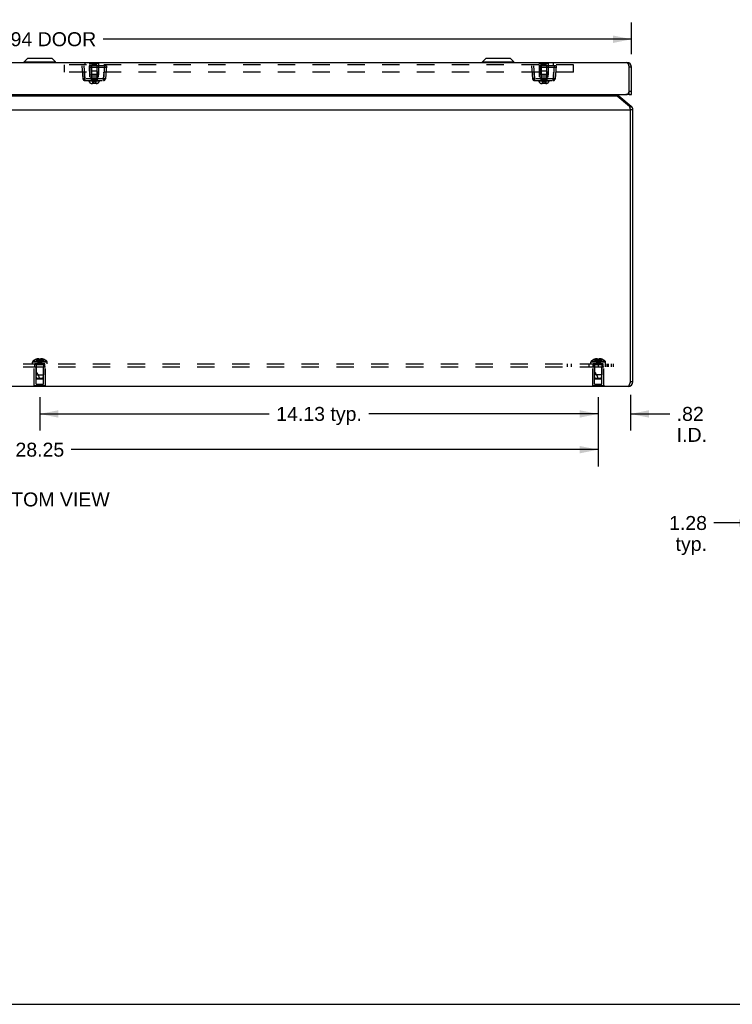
# Model space of a CAD drawing. Header units: inches. Extents: x 0 to 80, y 0 to 51.8.
# Tile 2 of 10: x 28.3 to 46.3, y 0 to 24.9. Entities that reach past the tile are written whole.
import ezdxf

# ---------------------------------------------------------------- set-up
doc = ezdxf.new("R2010")
doc.units = ezdxf.units.IN
doc.header["$LTSCALE"] = 4.400265
doc.header["$MEASUREMENT"] = 0
doc.linetypes.add('HIDDEN', pattern=[0.2, 0.1, -0.1])
doc.layers.get('0').update_dxf_attribs({"linetype": 'CONTINUOUS'})
for name, color, linetype in [('02___PRT_ALL_AXES', 7, 'CONTINUOUS'), ('06___PRT_ALL_SURFS', 7, 'CONTINUOUS'), ('DEFAULT_2', 8, 'HIDDEN'), ('DIMENSIONS', 7, 'CONTINUOUS')]:
    doc.layers.add(name, color=color, linetype=linetype)
doc.styles.get("Standard").update_dxf_attribs({"font": 'arial.ttf'})
doc.dimstyles.new('DIMSTYLE_1', dxfattribs={"dimtxt": 0.352962, "dimasz": 0.470617, "dimexe": 0.09, "dimexo": 0.07, "dimgap": 0.0375, "dimtad": 0, "dimtih": 1, "dimtoh": 1, "dimzin": 4, "dimdsep": 46, "dimtxsty": 'Standard', "dimblk": '_FILLED', "dimblk1": '_FILLED', "dimblk2": '_FILLED', "dimcen": 0.09, "dimazin": 1, "dimtfac": 1, "dimtofl": 0, "dimtmove": 0, "dimatfit": 3, "dimldrblk": '_FILLED', "dimfxl": 0, "dimtolj": 1, "dimtzin": 4, "dimarcsym": 0})

# ---------------------------------------------------------------- blocks, each defined once
blk = doc.blocks.new('_FILLED')
at = {"color": 0, "linetype": 'ByBlock'}
blk.add_solid([(0, 0), (-1, 0.2), (-1, -0.2)], dxfattribs=at)
blk = doc.blocks.new('*D7')
at = {"layer": 'DIMENSIONS', "color": 2, "linetype": 'Continuous'}
for p, q in [((42.935, 15.286), (42.935, 14.498)), ((43.75, 15.406), (43.75, 14.498)), ((42.935, 14.921), (41.993, 14.921)), ((43.75, 14.921), (44.743, 14.921))]:
    blk.add_line(p, q, dxfattribs=at)
at = {"layer": 'DIMENSIONS', "color": 2, "linetype": 'Continuous', "xscale": 0.4706166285, "yscale": 0.4706166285, "zscale": 0.4706166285}
blk.add_blockref('_FILLED', (42.935, 14.921), dxfattribs=at)
at = {"layer": 'DIMENSIONS', "color": 2, "linetype": 'Continuous', "xscale": 0.4706166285, "yscale": 0.4706166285, "zscale": 0.4706166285, "rotation": 180}
blk.add_blockref('_FILLED', (43.75, 14.921), dxfattribs=at)
at = {"layer": 'DIMENSIONS', "color": 2, "linetype": 'Continuous', "insert": (44.919, 15.098), "char_height": 0.353, "width": 0.76497, "attachment_point": 1, "line_spacing_factor": 0.9}
blk.add_mtext('.82\\PI.D.', dxfattribs=at)
blk = doc.blocks.new('*D8')
at = {"layer": 'DIMENSIONS', "color": 2, "linetype": 'Continuous'}
for p, q in [((28.81, 15.346), (28.81, 14.498)), ((42.935, 15.346), (42.935, 14.498)), ((28.81, 14.921), (34.614, 14.921)), ((42.935, 14.921), (37.13, 14.921))]:
    blk.add_line(p, q, dxfattribs=at)
at = {"layer": 'DIMENSIONS', "color": 2, "linetype": 'Continuous', "xscale": 0.4706166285, "yscale": 0.4706166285, "zscale": 0.4706166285, "rotation": 180}
blk.add_blockref('_FILLED', (28.81, 14.921), dxfattribs=at)
at = {"layer": 'DIMENSIONS', "color": 2, "linetype": 'Continuous', "xscale": 0.4706166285, "yscale": 0.4706166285, "zscale": 0.4706166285}
blk.add_blockref('_FILLED', (42.935, 14.921), dxfattribs=at)
at = {"layer": 'DIMENSIONS', "color": 2, "linetype": 'Continuous', "insert": (35.872, 15.098), "char_height": 0.353, "width": 2.1637, "attachment_point": 2, "line_spacing_factor": 0.9}
blk.add_mtext('14.13 typ.', dxfattribs=at)
blk = doc.blocks.new('*D9')
at = {"layer": 'DIMENSIONS', "color": 2, "linetype": 'Continuous'}
for p, q in [((14.685, 15.286), (14.685, 13.594)), ((42.935, 15.286), (42.935, 13.594)), ((14.685, 14.018), (28.016, 14.018)), ((42.935, 14.018), (29.603, 14.018))]:
    blk.add_line(p, q, dxfattribs=at)
at = {"layer": 'DIMENSIONS', "color": 2, "linetype": 'Continuous', "xscale": 0.4706166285, "yscale": 0.4706166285, "zscale": 0.4706166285, "rotation": 180}
blk.add_blockref('_FILLED', (14.685, 14.018), dxfattribs=at)
at = {"layer": 'DIMENSIONS', "color": 2, "linetype": 'Continuous', "xscale": 0.4706166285, "yscale": 0.4706166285, "zscale": 0.4706166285}
blk.add_blockref('_FILLED', (42.935, 14.018), dxfattribs=at)
at = {"layer": 'DIMENSIONS', "color": 2, "linetype": 'Continuous', "insert": (28.81, 14.194), "char_height": 0.353, "width": 1.2334, "attachment_point": 2, "line_spacing_factor": 0.9}
blk.add_mtext('28.25', dxfattribs=at)
blk = doc.blocks.new('*D10')
at = {"layer": 'DIMENSIONS', "color": 2, "linetype": 'Continuous'}
for p, q in [((46.968, 11.702), (46.968, 12.588)), ((48.249, 11.412), (48.249, 12.588)), ((46.968, 12.165), (45.862, 12.165)), ((48.249, 12.165), (49.19, 12.165))]:
    blk.add_line(p, q, dxfattribs=at)
at = {"layer": 'DIMENSIONS', "color": 2, "linetype": 'Continuous', "xscale": 0.4706166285, "yscale": 0.4706166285, "zscale": 0.4706166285}
blk.add_blockref('_FILLED', (46.968, 12.165), dxfattribs=at)
at = {"layer": 'DIMENSIONS', "color": 2, "linetype": 'Continuous', "xscale": 0.4706166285, "yscale": 0.4706166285, "zscale": 0.4706166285, "rotation": 180}
blk.add_blockref('_FILLED', (48.249, 12.165), dxfattribs=at)
at = {"layer": 'DIMENSIONS', "color": 2, "linetype": 'Continuous', "insert": (45.685, 12.341), "char_height": 0.353, "width": 0.95917, "attachment_point": 3, "line_spacing_factor": 0.9}
blk.add_mtext('1.28\\Ptyp.', dxfattribs=at)
blk = doc.blocks.new('*D18')
at = {"layer": 'DIMENSIONS', "color": 2, "linetype": 'Continuous'}
for p, q in [((13.84, 24.01), (13.84, 24.815)), ((43.78, 24.01), (43.78, 24.815)), ((13.84, 24.391), (27.209, 24.391)), ((43.78, 24.391), (30.41, 24.391))]:
    blk.add_line(p, q, dxfattribs=at)
at = {"layer": 'DIMENSIONS', "color": 2, "linetype": 'Continuous', "xscale": 0.4706166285, "yscale": 0.4706166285, "zscale": 0.4706166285, "rotation": 180}
blk.add_blockref('_FILLED', (13.84, 24.391), dxfattribs=at)
at = {"layer": 'DIMENSIONS', "color": 2, "linetype": 'Continuous', "xscale": 0.4706166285, "yscale": 0.4706166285, "zscale": 0.4706166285}
blk.add_blockref('_FILLED', (43.78, 24.391), dxfattribs=at)
at = {"layer": 'DIMENSIONS', "color": 2, "linetype": 'Continuous', "insert": (28.81, 24.568), "char_height": 0.353, "width": 2.84732, "attachment_point": 2, "line_spacing_factor": 0.9}
blk.add_mtext('29.94 DOOR', dxfattribs=at)

msp = doc.modelspace()

# ---------------------------------------------------------------- linework, layer by layer
at = {"color": 7, "linetype": 'Continuous'}
for p, q in [((28.4155, 23.8225), (28.4986, 23.9056)), ((29.1205, 23.9056), (28.4986, 23.9056)), ((29.1155, 23.9077), (28.5037, 23.9077)), ((29.2036, 23.8225), (29.1205, 23.9056)), ((40.0105, 23.8225), (40.0936, 23.9056)), ((40.7155, 23.9056), (40.0936, 23.9056)), ((40.7105, 23.9077), (40.0987, 23.9077)), ((40.7986, 23.8225), (40.7155, 23.9056)), ((28.4155, 23.8037), (28.4155, 23.8225)), ((28.4155, 23.8225), (29.2036, 23.8225)), ((29.2036, 23.8037), (28.4155, 23.8037)), ((29.2036, 23.8037), (29.2036, 23.8225)), ((40.0105, 23.8225), (40.7986, 23.8225)), ((40.0105, 23.8037), (40.0105, 23.8225)), ((40.7986, 23.8037), (40.0105, 23.8037)), ((40.7986, 23.8037), (40.7986, 23.8225)), ((43.7796, 23.6807), (43.7196, 23.6807)), ((43.7196, 22.9907), (43.7196, 23.6807)), ((43.4533, 22.9635), (43.4374, 22.9446)), ((43.7146, 22.9907), (43.6296, 22.9907)), ((43.7146, 22.9907), (43.7146, 23.0511)), ((43.7196, 23.0807), (43.7796, 23.0807)), ((43.7196, 22.9907), (43.7796, 22.9907)), ((43.7667, 22.7006), (43.7374, 22.6657)), ((43.8096, 22.6087), (43.7496, 22.6087)), ((43.8096, 15.7356), (43.7496, 15.7356)), ((0, 0), (80.0048, 0))]:
    msp.add_line(p, q, dxfattribs=at)
at = {"color": 3, "linetype": 'Continuous'}
for p, q in [((13.9596, 23.8007), (43.6596, 23.8007)), ((43.7146, 23.0511), (43.7146, 23.6964)), ((43.7796, 22.9907), (43.7796, 23.6807)), ((13.9896, 22.9907), (43.6296, 22.9907)), ((14.2044, 22.9635), (43.4148, 22.9635)), ((43.4148, 22.9635), (43.7281, 22.7006)), ((43.4533, 22.9635), (43.7667, 22.7006)), ((13.8696, 22.6087), (43.7496, 22.6087)), ((43.7496, 22.6087), (43.7465, 22.6236)), ((43.7496, 15.7356), (43.7496, 22.6087)), ((43.8096, 15.7356), (43.8096, 22.6087)), ((43.6896, 15.6156), (13.9296, 15.6156))]:
    msp.add_line(p, q, dxfattribs=at)
for points in [[(43.6596, 23.8007), (43.6619, 23.8005), (43.6641, 23.7998), (43.6664, 23.7987), (43.6687, 23.7972), (43.671, 23.7953), (43.6733, 23.793), (43.6756, 23.7903), (43.6779, 23.7871), (43.6802, 23.7836), (43.6825, 23.7797), (43.6848, 23.7755), (43.6871, 23.7709), (43.6894, 23.766), (43.6916, 23.7608), (43.6939, 23.7553), (43.6962, 23.7495), (43.6985, 23.7435), (43.7008, 23.7373), (43.7031, 23.7308), (43.7054, 23.7242), (43.7077, 23.7174)], [(43.7077, 23.7174), (43.71, 23.7105), (43.7123, 23.7035), (43.7146, 23.6964)], [(43.4148, 22.9635), (43.4105, 22.9671), (43.4062, 22.9709), (43.4019, 22.9751), (43.3976, 22.9795), (43.3933, 22.9841), (43.389, 22.989), (43.3876, 22.9907)], [(43.7465, 22.6236), (43.745, 22.631), (43.7434, 22.6383), (43.7419, 22.6455), (43.7404, 22.6525), (43.7388, 22.6594), (43.7373, 22.6661), (43.7358, 22.6725), (43.7343, 22.6787), (43.7327, 22.6847), (43.7312, 22.6903), (43.7297, 22.6956), (43.7281, 22.7006)], [(43.6896, 15.6156), (43.6923, 15.6159), (43.695, 15.6168), (43.6977, 15.6184), (43.7005, 15.6205), (43.7032, 15.6232), (43.7059, 15.6265), (43.7087, 15.6303), (43.7114, 15.6347), (43.7141, 15.6395), (43.7168, 15.6449), (43.7196, 15.6508), (43.7223, 15.6571), (43.725, 15.6638), (43.7278, 15.6708), (43.7305, 15.6781), (43.7332, 15.6857), (43.7359, 15.6936), (43.7386, 15.7018), (43.7414, 15.7102), (43.7441, 15.7186), (43.7469, 15.7271), (43.7496, 15.7356)]]:
    msp.add_lwpolyline(points, dxfattribs=at)
at = {"color": 7, "linetype": 'Continuous'}
for centre, radius, start, end in [((28.5037, 23.9006), 0.0071, 89.99998, 134.99999), ((29.1155, 23.9006), 0.0071, 45.00001, 90.00002), ((40.0987, 23.9006), 0.0071, 89.99998, 134.99999), ((40.7105, 23.9006), 0.0071, 45.00001, 90.00002), ((28.4186, 23.8037), 0.00305, 180, 270.00002), ((29.2006, 23.8037), 0.00305, 269.99998, 360), ((40.0136, 23.8037), 0.00305, 180, 270.00002), ((40.7956, 23.8037), 0.00305, 269.99998, 360), ((43.6596, 23.6807), 0.06, 0, 35.71779), ((43.6896, 22.6087), 0.06, 0, 23.1031), ((43.6896, 15.7356), 0.06, 324.27182, 360)]:
    msp.add_arc(centre, radius, start, end, dxfattribs=at)
at = {"color": 3, "linetype": 'Continuous'}
for centre, radius, start, end in [((43.6596, 23.6807), 0.12, 0, 90), ((43.4919, 23.0095), 0.06, 198.29255, 230), ((43.6296, 23.0807), 0.09, 270, 340.81186), ((43.6896, 22.6087), 0.12, 0, 50), ((43.6896, 15.7356), 0.12, 270, 360)]:
    msp.add_arc(centre, radius, start, end, dxfattribs=at)
at = {"layer": '02___PRT_ALL_AXES', "color": 8, "linetype": 'HIDDEN'}
for p, q in [((30.0786, 23.7837), (30.0786, 23.4922)), ((30.2906, 23.7837), (30.2906, 23.4922)), ((41.4536, 23.7837), (41.4536, 23.4922)), ((41.6656, 23.7837), (41.6656, 23.4922)), ((30.0786, 23.4922), (30.2906, 23.4922)), ((41.4536, 23.4922), (41.6656, 23.4922)), ((28.9346, 16.1866), (28.6846, 16.1866)), ((28.6846, 16.1116), (28.6846, 16.1866)), ((28.9346, 16.1116), (28.9346, 16.1866)), ((43.0596, 16.1866), (42.8096, 16.1866)), ((42.8096, 16.1116), (42.8096, 16.1866)), ((42.8256, 16.1116), (42.8256, 16.1866)), ((42.9346, 16.1866), (42.9346, 16.1116)), ((43.0436, 16.1116), (43.0436, 16.1866)), ((43.0596, 16.1116), (43.0596, 16.1866)), ((28.6696, 16.1116), (28.9496, 16.1116)), ((28.6696, 15.6326), (28.6696, 16.1116)), ((28.9496, 15.6326), (28.9496, 16.1116)), ((42.7946, 16.1116), (43.0746, 16.1116)), ((42.7946, 15.6326), (42.7946, 16.1116)), ((43.0746, 15.6326), (43.0746, 16.1116))]:
    msp.add_line(p, q, dxfattribs=at)
at = {"layer": '06___PRT_ALL_SURFS', "color": 7, "linetype": 'Continuous'}
for p, q in [((30.0596, 23.8047), (30.0596, 23.8007)), ((30.0596, 23.8047), (30.3096, 23.8047)), ((30.1846, 23.8047), (30.1846, 23.8007)), ((30.3096, 23.8047), (30.3096, 23.8007)), ((41.4346, 23.8047), (41.6846, 23.8047)), ((41.4346, 23.8047), (41.4346, 23.8007)), ((41.5596, 23.8047), (41.5596, 23.8007)), ((41.6846, 23.8047), (41.6846, 23.8007)), ((28.6536, 15.6116), (28.6536, 15.6156)), ((28.9656, 15.6116), (28.6536, 15.6116)), ((28.8096, 15.6116), (28.8096, 15.6156)), ((28.9656, 15.6116), (28.9656, 15.6156)), ((42.7786, 15.6116), (42.7786, 15.6156)), ((43.0906, 15.6116), (42.7786, 15.6116)), ((42.9346, 15.6116), (42.9346, 15.6156)), ((43.0906, 15.6116), (43.0906, 15.6156))]:
    msp.add_line(p, q, dxfattribs=at)
at = {"layer": '06___PRT_ALL_SURFS', "color": 8, "linetype": 'HIDDEN'}
for p, q in [((30.0596, 23.8007), (30.0596, 23.7837)), ((30.0596, 23.7837), (30.3096, 23.7837)), ((30.1846, 23.8007), (30.1846, 23.7837)), ((30.3096, 23.8007), (30.3096, 23.7837)), ((41.4346, 23.8007), (41.4346, 23.7837)), ((41.4346, 23.7837), (41.6846, 23.7837)), ((41.5596, 23.8007), (41.5596, 23.7837)), ((41.6846, 23.8007), (41.6846, 23.7837)), ((28.9656, 15.6326), (28.6536, 15.6326)), ((28.6536, 15.6156), (28.6536, 15.6326)), ((28.8096, 15.6156), (28.8096, 15.6326)), ((28.9656, 15.6156), (28.9656, 15.6326)), ((43.0906, 15.6326), (42.7786, 15.6326)), ((42.7786, 15.6156), (42.7786, 15.6326)), ((42.9346, 15.6156), (42.9346, 15.6326)), ((43.0906, 15.6156), (43.0906, 15.6326))]:
    msp.add_line(p, q, dxfattribs=at)
at = {"layer": 'DEFAULT_2', "color": 8, "linetype": 'HIDDEN'}
for p, q in [((29.4346, 23.5597), (29.4346, 23.7407)), ((42.3096, 23.7407), (29.4346, 23.7407)), ((29.8721, 23.7197), (29.9009, 23.3903)), ((30.4971, 23.7197), (29.8721, 23.7197)), ((30.4934, 23.6777), (29.8757, 23.6777)), ((29.9219, 23.7197), (29.9507, 23.3903)), ((29.9502, 23.7957), (29.9502, 23.7407)), ((41.7939, 23.7957), (29.9502, 23.7957)), ((30.0721, 23.4387), (30.0696, 23.7197)), ((30.1156, 23.7422), (30.1156, 23.3547)), ((30.2536, 23.7422), (30.1156, 23.7422)), ((30.2536, 23.7422), (30.2536, 23.3547)), ((30.2971, 23.4387), (30.2995, 23.7197)), ((30.4473, 23.7197), (30.4184, 23.3903)), ((30.4971, 23.7197), (30.4682, 23.3903)), ((41.8721, 23.7197), (41.2471, 23.7197)), ((41.2471, 23.7197), (41.2759, 23.3903)), ((41.8684, 23.6777), (41.2507, 23.6777)), ((41.2969, 23.7197), (41.3257, 23.3903)), ((41.4471, 23.4387), (41.4446, 23.7197)), ((41.6286, 23.7422), (41.4906, 23.7422)), ((41.4906, 23.7422), (41.4906, 23.3547)), ((41.6286, 23.7422), (41.6286, 23.3547)), ((41.6721, 23.4387), (41.6745, 23.7197)), ((41.8223, 23.7197), (41.7934, 23.3903)), ((41.7939, 23.7957), (41.7939, 23.7407)), ((41.8721, 23.7197), (41.8432, 23.3903)), ((42.3096, 23.5597), (42.3096, 23.7407)), ((42.3096, 23.5597), (29.4346, 23.5597)), ((29.9438, 23.4489), (29.9403, 23.5034)), ((29.9507, 23.3447), (29.9468, 23.4033)), ((29.9468, 23.4033), (29.9506, 23.3447)), ((30.0721, 23.4387), (30.2971, 23.4387)), ((30.1156, 23.5022), (30.1056, 23.4922)), ((30.2636, 23.4922), (30.1056, 23.4922)), ((30.1066, 23.4387), (30.1066, 23.3447)), ((30.1294, 23.5947), (30.1156, 23.5809)), ((30.2536, 23.5809), (30.1156, 23.5809)), ((30.2536, 23.5022), (30.1156, 23.5022)), ((30.1294, 23.5947), (30.2398, 23.5947)), ((30.2398, 23.5947), (30.2536, 23.5809)), ((30.2536, 23.5022), (30.2636, 23.4922)), ((30.2626, 23.4387), (30.2626, 23.3447)), ((30.4184, 23.3447), (30.4223, 23.4033)), ((30.4223, 23.4033), (30.4185, 23.3447)), ((30.4325, 23.5597), (30.4307, 23.5325)), ((30.4307, 23.5316), (30.4325, 23.5597)), ((41.3188, 23.4489), (41.3153, 23.5034)), ((41.3257, 23.3447), (41.3218, 23.4033)), ((41.3218, 23.4033), (41.3256, 23.3447)), ((41.4471, 23.4387), (41.6721, 23.4387)), ((41.4906, 23.5022), (41.4806, 23.4922)), ((41.6386, 23.4922), (41.4806, 23.4922)), ((41.4816, 23.4387), (41.4816, 23.3447)), ((41.5044, 23.5947), (41.4906, 23.5809)), ((41.6286, 23.5809), (41.4906, 23.5809)), ((41.6286, 23.5022), (41.4906, 23.5022)), ((41.5044, 23.5947), (41.6148, 23.5947)), ((41.6148, 23.5947), (41.6286, 23.5809)), ((41.6286, 23.5022), (41.6386, 23.4922)), ((41.6376, 23.4387), (41.6376, 23.3447)), ((41.7934, 23.3447), (41.7973, 23.4033)), ((41.7973, 23.4033), (41.7935, 23.3447)), ((41.8075, 23.5597), (41.8057, 23.5325)), ((41.8057, 23.5316), (41.8075, 23.5597)), ((29.9009, 23.3903), (29.9013, 23.3898)), ((29.9506, 23.3447), (30.4184, 23.3447)), ((29.9507, 23.3903), (29.9507, 23.3447)), ((30.4184, 23.3903), (29.9507, 23.3903)), ((30.0536, 23.3447), (30.0536, 23.3297)), ((30.3156, 23.3297), (30.0536, 23.3297)), ((30.2536, 23.3547), (30.1156, 23.3547)), ((30.236, 23.2717), (30.1331, 23.2717)), ((30.1389, 23.3157), (30.1389, 23.2741)), ((30.2302, 23.3157), (30.1389, 23.3157)), ((30.2302, 23.2741), (30.1389, 23.2741)), ((30.1604, 23.2717), (30.1604, 23.2717)), ((30.1611, 23.2721), (30.1612, 23.2722)), ((30.1611, 23.272), (30.1611, 23.2721)), ((30.1614, 23.2725), (30.1615, 23.2727)), ((30.1615, 23.2729), (30.1616, 23.273)), ((30.1615, 23.2728), (30.1615, 23.2729)), ((30.1617, 23.3157), (30.1617, 23.2741)), ((30.1617, 23.2739), (30.1617, 23.2741)), ((30.1617, 23.2736), (30.1617, 23.2737)), ((30.1617, 23.2734), (30.1617, 23.2736)), ((30.2074, 23.3157), (30.2074, 23.2741)), ((30.2302, 23.3157), (30.2302, 23.2741)), ((30.3156, 23.3447), (30.3156, 23.3297)), ((30.4184, 23.3903), (30.4184, 23.3447)), ((41.3256, 23.3447), (41.7934, 23.3447)), ((41.7934, 23.3903), (41.3257, 23.3903)), ((41.3257, 23.3903), (41.3257, 23.3447)), ((41.4286, 23.3447), (41.4286, 23.3297)), ((41.6906, 23.3297), (41.4286, 23.3297)), ((41.6286, 23.3547), (41.4906, 23.3547)), ((41.611, 23.2717), (41.5081, 23.2717)), ((41.6052, 23.3157), (41.5139, 23.3157)), ((41.5139, 23.3157), (41.5139, 23.2741)), ((41.6052, 23.2741), (41.5139, 23.2741)), ((41.5354, 23.2717), (41.5354, 23.2717)), ((41.5361, 23.2721), (41.5362, 23.2722)), ((41.5361, 23.272), (41.5361, 23.2721)), ((41.5364, 23.2725), (41.5365, 23.2727)), ((41.5365, 23.2729), (41.5366, 23.273)), ((41.5365, 23.2728), (41.5365, 23.2729)), ((41.5367, 23.3157), (41.5367, 23.2741)), ((41.5367, 23.2739), (41.5367, 23.2741)), ((41.5367, 23.2736), (41.5367, 23.2737)), ((41.5367, 23.2734), (41.5367, 23.2736)), ((41.5824, 23.3157), (41.5824, 23.2741)), ((41.6052, 23.3157), (41.6052, 23.2741)), ((41.6906, 23.3447), (41.6906, 23.3297)), ((41.7934, 23.3903), (41.7934, 23.3447)), ((14.3096, 16.1866), (43.3096, 16.1866)), ((28.9961, 16.2332), (28.6231, 16.2332)), ((28.6231, 16.1866), (28.6231, 16.2332)), ((28.9898, 16.2477), (28.6293, 16.2477)), ((28.7101, 16.3), (28.7103, 16.2996)), ((28.7113, 16.3), (28.7103, 16.2996)), ((28.7941, 16.3), (28.7113, 16.3)), ((28.7411, 16.3), (28.7411, 16.31)), ((28.7747, 16.3), (28.7747, 16.3149)), ((28.7941, 16.3), (28.7941, 16.31)), ((28.7941, 16.3), (28.7962, 16.2775)), ((28.7941, 16.3), (28.7941, 16.2996)), ((28.7962, 16.2778), (28.7985, 16.256)), ((28.7985, 16.2563), (28.801, 16.2351)), ((28.801, 16.2353), (28.8037, 16.2148)), ((28.8251, 16.3), (28.8229, 16.2775)), ((28.8251, 16.3), (28.825, 16.2996)), ((28.8251, 16.31), (28.8251, 16.3)), ((28.9078, 16.3), (28.8251, 16.3)), ((28.8445, 16.3), (28.8445, 16.3149)), ((28.8781, 16.3), (28.8781, 16.31)), ((28.9088, 16.2996), (28.9078, 16.3)), ((28.9091, 16.3), (28.9088, 16.2996)), ((28.9961, 16.1866), (28.9961, 16.2332)), ((42.1518, 16.1866), (42.1518, 16.1116)), ((42.253, 16.1866), (42.253, 16.1116)), ((42.6926, 16.1866), (42.6926, 16.1116)), ((43.1211, 16.2332), (42.7481, 16.2332)), ((42.7481, 16.1866), (42.7481, 16.2332)), ((43.1148, 16.2477), (42.7543, 16.2477)), ((42.8096, 16.1866), (42.8096, 16.1116)), ((42.8353, 16.2996), (42.8351, 16.3)), ((42.8363, 16.3), (42.8353, 16.2996)), ((42.9191, 16.3), (42.8363, 16.3)), ((42.8661, 16.3), (42.8661, 16.31)), ((42.8997, 16.3), (42.8997, 16.3149)), ((42.9191, 16.3), (42.9191, 16.31)), ((42.9191, 16.3), (42.9212, 16.2775)), ((42.9191, 16.3), (42.9191, 16.2996)), ((42.9212, 16.2778), (42.9235, 16.256)), ((42.9235, 16.2563), (42.926, 16.2351)), ((42.926, 16.2353), (42.9287, 16.2148)), ((42.9346, 16.1866), (42.9346, 16.1116)), ((42.9501, 16.3), (42.9479, 16.2775)), ((42.9501, 16.3), (42.95, 16.2996)), ((42.9501, 16.31), (42.9501, 16.3)), ((43.0328, 16.3), (42.9501, 16.3)), ((42.9695, 16.3), (42.9695, 16.3149)), ((43.0031, 16.3), (43.0031, 16.31)), ((43.0338, 16.2996), (43.0328, 16.3)), ((43.0341, 16.3), (43.0338, 16.2996)), ((43.1156, 16.1116), (43.1156, 16.1866)), ((43.1211, 16.1866), (43.1211, 16.2332)), ((43.1555, 16.1866), (43.1555, 16.1116)), ((43.1846, 16.1866), (43.1846, 16.1116)), ((43.2579, 16.1866), (43.2579, 16.1116)), ((43.3096, 16.1866), (43.3096, 16.1116)), ((14.3096, 16.1116), (43.3096, 16.1116)), ((28.7146, 16.1016), (28.7046, 16.1116)), ((28.9046, 16.1016), (28.7146, 16.1016)), ((28.7146, 15.6741), (28.7146, 16.1016)), ((28.9036, 16.1584), (28.7156, 16.1584)), ((28.7156, 16.1584), (28.7156, 15.9116)), ((28.9036, 16.1584), (28.9036, 15.9116)), ((28.9046, 16.1016), (28.9146, 16.1116)), ((28.9046, 15.6741), (28.9046, 16.1016)), ((42.8396, 16.1016), (42.8296, 16.1116)), ((43.0296, 16.1016), (42.8396, 16.1016)), ((42.8396, 15.6741), (42.8396, 16.1016)), ((43.0286, 16.1584), (42.8406, 16.1584)), ((42.8406, 16.1584), (42.8406, 15.9116)), ((43.0286, 16.1584), (43.0286, 15.9116)), ((43.0296, 16.1016), (43.0396, 16.1116)), ((43.0296, 15.6741), (43.0296, 16.1016)), ((28.7156, 15.9116), (28.9036, 15.9116)), ((28.7246, 15.8216), (28.7156, 15.9116)), ((28.7246, 15.8216), (28.8946, 15.8216)), ((28.7356, 15.8116), (28.7246, 15.8216)), ((28.7356, 15.8116), (28.8836, 15.8116)), ((28.8836, 15.8116), (28.8946, 15.8216)), ((28.8946, 15.8216), (28.9036, 15.9116)), ((43.0286, 15.9116), (42.8406, 15.9116)), ((42.8496, 15.8216), (42.8406, 15.9116)), ((42.8496, 15.8216), (43.0196, 15.8216)), ((42.8606, 15.8116), (42.8496, 15.8216)), ((42.8606, 15.8116), (43.0086, 15.8116)), ((43.0086, 15.8116), (43.0196, 15.8216)), ((43.0196, 15.8216), (43.0286, 15.9116)), ((28.7146, 15.6741), (28.9046, 15.6741)), ((42.8396, 15.6741), (43.0296, 15.6741))]:
    msp.add_line(p, q, dxfattribs=at)
for points in [[(29.9366, 23.5597), (29.9384, 23.5325), (29.9402, 23.5048)], [(29.9437, 23.4501), (29.9384, 23.5316), (29.9366, 23.5597)], [(29.9437, 23.4501), (29.9453, 23.4255), (29.9468, 23.4033)], [(29.9468, 23.4033), (29.9454, 23.4247), (29.9438, 23.4489)], [(30.4307, 23.5325), (30.4271, 23.477), (30.4254, 23.4501), (30.4238, 23.4255), (30.4223, 23.4033)], [(30.4223, 23.4033), (30.4237, 23.4247), (30.4253, 23.4489), (30.4289, 23.5034)], [(41.3116, 23.5597), (41.3134, 23.5325), (41.3152, 23.5048)], [(41.3187, 23.4501), (41.3134, 23.5316), (41.3116, 23.5597)], [(41.3187, 23.4501), (41.3203, 23.4255), (41.3218, 23.4033)], [(41.3218, 23.4033), (41.3204, 23.4247), (41.3188, 23.4489)], [(41.8057, 23.5325), (41.8021, 23.477), (41.8004, 23.4501), (41.7988, 23.4255), (41.7973, 23.4033)], [(41.7973, 23.4033), (41.7987, 23.4247), (41.8003, 23.4489), (41.8039, 23.5034)], [(29.9156, 23.3885), (29.9113, 23.3886), (29.9077, 23.3888), (29.9048, 23.389), (29.9027, 23.3894), (29.9013, 23.3898)], [(29.9507, 23.3903), (29.9442, 23.3898), (29.9379, 23.3894), (29.9317, 23.389), (29.9259, 23.3888), (29.9205, 23.3886), (29.9156, 23.3885)], [(29.9172, 23.3582), (29.922, 23.3544), (29.935, 23.348), (29.9487, 23.3455), (29.9506, 23.3455)], [(30.1362, 23.2717), (30.1363, 23.2717), (30.1365, 23.2717), (30.1367, 23.2717), (30.1368, 23.2718), (30.137, 23.2718), (30.1371, 23.2718), (30.1373, 23.2719), (30.1374, 23.272), (30.1376, 23.272), (30.1377, 23.2721), (30.1378, 23.2722), (30.1379, 23.2723), (30.1381, 23.2724), (30.1382, 23.2724), (30.1383, 23.2725), (30.1384, 23.2727), (30.1384, 23.2728), (30.1385, 23.2729), (30.1386, 23.273), (30.1387, 23.2731), (30.1387, 23.2732), (30.1388, 23.2733), (30.1388, 23.2734), (30.1388, 23.2736), (30.1389, 23.2737), (30.1389, 23.2738), (30.1389, 23.2739), (30.1389, 23.2741)], [(30.1389, 23.3157), (30.1414, 23.3166), (30.144, 23.3175), (30.1465, 23.3184), (30.149, 23.3192), (30.1516, 23.3199), (30.1541, 23.3206), (30.1567, 23.3212), (30.1592, 23.3218), (30.1617, 23.3223), (30.1643, 23.3227), (30.1668, 23.3232), (30.1693, 23.3235), (30.1719, 23.3238), (30.1744, 23.3241), (30.177, 23.3242), (30.1795, 23.3244), (30.182, 23.3245), (30.1846, 23.3245)], [(30.1604, 23.2717), (30.1604, 23.2717), (30.1605, 23.2717), (30.1606, 23.2717), (30.1607, 23.2718), (30.1608, 23.2718), (30.1608, 23.2718), (30.1609, 23.2719), (30.161, 23.272), (30.1611, 23.272)], [(30.1605, 23.2717), (30.1606, 23.2717), (30.1607, 23.2718), (30.1608, 23.2718), (30.1608, 23.2718), (30.1609, 23.2719), (30.161, 23.272)], [(30.1612, 23.2722), (30.1613, 23.2723), (30.1613, 23.2724), (30.1614, 23.2724)], [(30.1613, 23.2724), (30.1614, 23.2724), (30.1614, 23.2725), (30.1615, 23.2727), (30.1615, 23.2728)], [(30.1616, 23.2731), (30.1616, 23.2732), (30.1617, 23.2733), (30.1617, 23.2734)], [(30.1616, 23.273), (30.1616, 23.2731), (30.1616, 23.2732)], [(30.1617, 23.3157), (30.163, 23.3166), (30.1643, 23.3175), (30.1655, 23.3184), (30.1668, 23.3192), (30.1681, 23.3199), (30.1693, 23.3206), (30.1706, 23.3212), (30.1719, 23.3218), (30.1731, 23.3223), (30.1744, 23.3227), (30.1757, 23.3232), (30.177, 23.3235), (30.1782, 23.3238), (30.1795, 23.3241), (30.1808, 23.3242), (30.182, 23.3244), (30.1833, 23.3245), (30.1846, 23.3245)], [(30.1617, 23.2737), (30.1617, 23.2738), (30.1617, 23.2739)], [(30.2302, 23.3157), (30.2277, 23.3166), (30.2252, 23.3175), (30.2226, 23.3184), (30.2201, 23.3192), (30.2175, 23.3199), (30.215, 23.3206), (30.2125, 23.3212), (30.2099, 23.3218), (30.2074, 23.3223), (30.2049, 23.3227), (30.2023, 23.3232), (30.1998, 23.3235), (30.1972, 23.3238), (30.1947, 23.3241), (30.1922, 23.3242), (30.1896, 23.3244), (30.1871, 23.3245), (30.1846, 23.3245)], [(30.2074, 23.3157), (30.2061, 23.3166), (30.2049, 23.3175), (30.2036, 23.3184), (30.2023, 23.3192), (30.2011, 23.3199), (30.1998, 23.3206), (30.1985, 23.3212), (30.1972, 23.3218), (30.196, 23.3223), (30.1947, 23.3227), (30.1934, 23.3232), (30.1922, 23.3235), (30.1909, 23.3238), (30.1896, 23.3241), (30.1884, 23.3242), (30.1871, 23.3244), (30.1858, 23.3245), (30.1846, 23.3245)], [(30.2088, 23.2717), (30.2087, 23.2717), (30.2086, 23.2717), (30.2085, 23.2717), (30.2084, 23.2718), (30.2084, 23.2718), (30.2083, 23.2718), (30.2082, 23.2719), (30.2081, 23.272), (30.2081, 23.272), (30.208, 23.2721), (30.2079, 23.2722), (30.2079, 23.2723), (30.2078, 23.2724), (30.2078, 23.2724), (30.2077, 23.2725), (30.2077, 23.2727), (30.2076, 23.2728), (30.2076, 23.2729), (30.2075, 23.273), (30.2075, 23.2731), (30.2075, 23.2732), (30.2075, 23.2733), (30.2074, 23.2734), (30.2074, 23.2736), (30.2074, 23.2737), (30.2074, 23.2738), (30.2074, 23.2739), (30.2074, 23.2741)], [(30.233, 23.2717), (30.2328, 23.2717), (30.2326, 23.2717), (30.2325, 23.2717), (30.2323, 23.2718), (30.2322, 23.2718), (30.232, 23.2718), (30.2319, 23.2719), (30.2317, 23.272), (30.2316, 23.272), (30.2314, 23.2721), (30.2313, 23.2722), (30.2312, 23.2723), (30.2311, 23.2724), (30.231, 23.2724), (30.2309, 23.2725), (30.2308, 23.2727), (30.2307, 23.2728), (30.2306, 23.2729), (30.2305, 23.273), (30.2305, 23.2731), (30.2304, 23.2732), (30.2304, 23.2733), (30.2303, 23.2734), (30.2303, 23.2736), (30.2303, 23.2737), (30.2302, 23.2738), (30.2302, 23.2739), (30.2302, 23.2741)], [(30.4535, 23.3885), (30.4486, 23.3886), (30.4432, 23.3888), (30.4374, 23.389), (30.4313, 23.3894), (30.4249, 23.3898), (30.4184, 23.3903)], [(30.4185, 23.3455), (30.4204, 23.3455), (30.4341, 23.348), (30.4472, 23.3544), (30.4519, 23.3582)], [(30.4682, 23.3903), (30.4678, 23.3898), (30.4665, 23.3894), (30.4643, 23.389), (30.4614, 23.3888), (30.4578, 23.3886), (30.4535, 23.3885)], [(41.2906, 23.3885), (41.2863, 23.3886), (41.2827, 23.3888), (41.2798, 23.389), (41.2777, 23.3894), (41.2763, 23.3898), (41.2759, 23.3903)], [(41.3257, 23.3903), (41.3192, 23.3898), (41.3129, 23.3894), (41.3067, 23.389), (41.3009, 23.3888), (41.2955, 23.3886), (41.2906, 23.3885)], [(41.2922, 23.3582), (41.297, 23.3544), (41.31, 23.348), (41.3237, 23.3455), (41.3256, 23.3455)], [(41.5112, 23.2717), (41.5113, 23.2717), (41.5115, 23.2717), (41.5117, 23.2717), (41.5118, 23.2718), (41.512, 23.2718), (41.5121, 23.2718), (41.5123, 23.2719), (41.5124, 23.272), (41.5126, 23.272), (41.5127, 23.2721), (41.5128, 23.2722), (41.5129, 23.2723), (41.5131, 23.2724), (41.5132, 23.2724), (41.5133, 23.2725), (41.5134, 23.2727), (41.5134, 23.2728), (41.5135, 23.2729), (41.5136, 23.273), (41.5137, 23.2731), (41.5137, 23.2732), (41.5138, 23.2733), (41.5138, 23.2734), (41.5138, 23.2736), (41.5139, 23.2737), (41.5139, 23.2738), (41.5139, 23.2739), (41.5139, 23.2741)], [(41.5139, 23.3157), (41.5164, 23.3166), (41.519, 23.3175), (41.5215, 23.3184), (41.524, 23.3192), (41.5266, 23.3199), (41.5291, 23.3206), (41.5317, 23.3212), (41.5342, 23.3218), (41.5367, 23.3223), (41.5393, 23.3227), (41.5418, 23.3232), (41.5443, 23.3235), (41.5469, 23.3238), (41.5494, 23.3241), (41.552, 23.3242), (41.5545, 23.3244), (41.557, 23.3245), (41.5596, 23.3245)], [(41.5354, 23.2717), (41.5354, 23.2717), (41.5355, 23.2717), (41.5356, 23.2717), (41.5357, 23.2718), (41.5358, 23.2718), (41.5358, 23.2718), (41.5359, 23.2719), (41.536, 23.272), (41.5361, 23.272)], [(41.5355, 23.2717), (41.5356, 23.2717), (41.5357, 23.2718), (41.5358, 23.2718), (41.5358, 23.2718), (41.5359, 23.2719), (41.536, 23.272)], [(41.5362, 23.2722), (41.5363, 23.2723), (41.5363, 23.2724), (41.5364, 23.2724)], [(41.5363, 23.2724), (41.5364, 23.2724), (41.5364, 23.2725), (41.5365, 23.2727), (41.5365, 23.2728)], [(41.5366, 23.2731), (41.5366, 23.2732), (41.5367, 23.2733), (41.5367, 23.2734)], [(41.5366, 23.273), (41.5366, 23.2731), (41.5366, 23.2732)], [(41.5367, 23.3157), (41.538, 23.3166), (41.5393, 23.3175), (41.5405, 23.3184), (41.5418, 23.3192), (41.5431, 23.3199), (41.5443, 23.3206), (41.5456, 23.3212), (41.5469, 23.3218), (41.5481, 23.3223), (41.5494, 23.3227), (41.5507, 23.3232), (41.552, 23.3235), (41.5532, 23.3238), (41.5545, 23.3241), (41.5558, 23.3242), (41.557, 23.3244), (41.5583, 23.3245), (41.5596, 23.3245)], [(41.5367, 23.2737), (41.5367, 23.2738), (41.5367, 23.2739)], [(41.6052, 23.3157), (41.6027, 23.3166), (41.6002, 23.3175), (41.5976, 23.3184), (41.5951, 23.3192), (41.5925, 23.3199), (41.59, 23.3206), (41.5875, 23.3212), (41.5849, 23.3218), (41.5824, 23.3223), (41.5799, 23.3227), (41.5773, 23.3232), (41.5748, 23.3235), (41.5722, 23.3238), (41.5697, 23.3241), (41.5672, 23.3242), (41.5646, 23.3244), (41.5621, 23.3245), (41.5596, 23.3245)], [(41.5824, 23.3157), (41.5811, 23.3166), (41.5799, 23.3175), (41.5786, 23.3184), (41.5773, 23.3192), (41.5761, 23.3199), (41.5748, 23.3206), (41.5735, 23.3212), (41.5722, 23.3218), (41.571, 23.3223), (41.5697, 23.3227), (41.5684, 23.3232), (41.5672, 23.3235), (41.5659, 23.3238), (41.5646, 23.3241), (41.5634, 23.3242), (41.5621, 23.3244), (41.5608, 23.3245), (41.5596, 23.3245)], [(41.5838, 23.2717), (41.5837, 23.2717), (41.5836, 23.2717), (41.5835, 23.2717), (41.5834, 23.2718), (41.5834, 23.2718), (41.5833, 23.2718), (41.5832, 23.2719), (41.5831, 23.272), (41.5831, 23.272), (41.583, 23.2721), (41.5829, 23.2722), (41.5829, 23.2723), (41.5828, 23.2724), (41.5828, 23.2724), (41.5827, 23.2725), (41.5827, 23.2727), (41.5826, 23.2728), (41.5826, 23.2729), (41.5825, 23.273), (41.5825, 23.2731), (41.5825, 23.2732), (41.5825, 23.2733), (41.5824, 23.2734), (41.5824, 23.2736), (41.5824, 23.2737), (41.5824, 23.2738), (41.5824, 23.2739), (41.5824, 23.2741)], [(41.608, 23.2717), (41.6078, 23.2717), (41.6076, 23.2717), (41.6075, 23.2717), (41.6073, 23.2718), (41.6072, 23.2718), (41.607, 23.2718), (41.6069, 23.2719), (41.6067, 23.272), (41.6066, 23.272), (41.6064, 23.2721), (41.6063, 23.2722), (41.6062, 23.2723), (41.6061, 23.2724), (41.606, 23.2724), (41.6059, 23.2725), (41.6058, 23.2727), (41.6057, 23.2728), (41.6056, 23.2729), (41.6055, 23.273), (41.6055, 23.2731), (41.6054, 23.2732), (41.6054, 23.2733), (41.6053, 23.2734), (41.6053, 23.2736), (41.6053, 23.2737), (41.6052, 23.2738), (41.6052, 23.2739), (41.6052, 23.2741)], [(41.8285, 23.3885), (41.8236, 23.3886), (41.8182, 23.3888), (41.8124, 23.389), (41.8063, 23.3894), (41.7999, 23.3898), (41.7934, 23.3903)], [(41.7935, 23.3455), (41.7954, 23.3455), (41.8091, 23.348), (41.8222, 23.3544), (41.8269, 23.3582)], [(41.8432, 23.3903), (41.8428, 23.3898), (41.8415, 23.3894), (41.8393, 23.389), (41.8364, 23.3888), (41.8328, 23.3886), (41.8285, 23.3885)], [(28.7103, 16.2996), (28.724, 16.2775), (28.7388, 16.256), (28.7548, 16.2351), (28.7719, 16.2148), (28.7902, 16.1951), (28.8096, 16.176)], [(28.7747, 16.3149), (28.7705, 16.3147), (28.7663, 16.3143), (28.7621, 16.3138), (28.7579, 16.3132), (28.7537, 16.3126), (28.7495, 16.3118), (28.7453, 16.311), (28.7411, 16.31)], [(28.7411, 16.3), (28.7505, 16.2778), (28.7607, 16.2563), (28.7718, 16.2353), (28.7836, 16.2149), (28.7962, 16.1952), (28.8096, 16.176)], [(28.7941, 16.31), (28.7915, 16.311), (28.789, 16.3119), (28.7865, 16.3127), (28.7841, 16.3133), (28.7817, 16.3139), (28.7793, 16.3143), (28.777, 16.3147), (28.7747, 16.3149)], [(28.7747, 16.3), (28.7795, 16.2778), (28.7847, 16.2563), (28.7903, 16.2353), (28.7963, 16.2149), (28.8027, 16.1952), (28.8096, 16.176)], [(28.8096, 16.3), (28.807, 16.3), (28.8044, 16.2999), (28.8018, 16.2999), (28.7992, 16.2998), (28.7967, 16.2997), (28.7941, 16.2996)], [(28.8037, 16.2149), (28.8065, 16.1952), (28.8096, 16.176)], [(28.8037, 16.2148), (28.8065, 16.1951), (28.8096, 16.176)], [(28.8147, 16.2999), (28.8122, 16.3), (28.8096, 16.3)], [(28.8445, 16.3), (28.8397, 16.2778), (28.8344, 16.2563), (28.8288, 16.2353), (28.8228, 16.2149), (28.8164, 16.1952), (28.8096, 16.176)], [(28.8781, 16.3), (28.8686, 16.2778), (28.8584, 16.2563), (28.8474, 16.2353), (28.8356, 16.2149), (28.823, 16.1952), (28.8096, 16.176)], [(28.9088, 16.2996), (28.8951, 16.2775), (28.8803, 16.256), (28.8643, 16.2351), (28.8472, 16.2148), (28.829, 16.1951), (28.8096, 16.176)], [(28.8229, 16.2778), (28.8206, 16.256), (28.8181, 16.2351), (28.8154, 16.2148), (28.8126, 16.1951), (28.8096, 16.176)], [(28.8206, 16.2563), (28.8181, 16.2353), (28.8154, 16.2149), (28.8126, 16.1952), (28.8096, 16.176)], [(28.8147, 16.2999), (28.8173, 16.2999), (28.8199, 16.2998), (28.8225, 16.2997), (28.825, 16.2996)], [(28.8445, 16.3149), (28.8421, 16.3147), (28.8398, 16.3143), (28.8374, 16.3139), (28.8351, 16.3133), (28.8326, 16.3127), (28.8302, 16.3119), (28.8276, 16.311), (28.8251, 16.31)], [(28.8781, 16.31), (28.8739, 16.311), (28.8697, 16.3118), (28.8655, 16.3126), (28.8613, 16.3132), (28.857, 16.3138), (28.8528, 16.3143), (28.8487, 16.3147), (28.8445, 16.3149)], [(42.8353, 16.2996), (42.849, 16.2775), (42.8638, 16.256), (42.8798, 16.2351), (42.8969, 16.2148), (42.9152, 16.1951), (42.9346, 16.176)], [(42.8997, 16.3149), (42.8955, 16.3147), (42.8913, 16.3143), (42.8871, 16.3138), (42.8829, 16.3132), (42.8787, 16.3126), (42.8745, 16.3118), (42.8703, 16.311), (42.8661, 16.31)], [(42.8661, 16.3), (42.8755, 16.2778), (42.8857, 16.2563), (42.8968, 16.2353), (42.9086, 16.2149), (42.9212, 16.1952), (42.9346, 16.176)], [(42.9191, 16.31), (42.9165, 16.311), (42.914, 16.3119), (42.9115, 16.3127), (42.9091, 16.3133), (42.9067, 16.3139), (42.9043, 16.3143), (42.902, 16.3147), (42.8997, 16.3149)], [(42.8997, 16.3), (42.9045, 16.2778), (42.9097, 16.2563), (42.9153, 16.2353), (42.9213, 16.2149), (42.9277, 16.1952), (42.9346, 16.176)], [(42.9191, 16.2996), (42.9217, 16.2997), (42.9242, 16.2998), (42.9268, 16.2999), (42.9294, 16.2999), (42.932, 16.3), (42.9346, 16.3)], [(42.9346, 16.3), (42.932, 16.3), (42.9294, 16.2999), (42.9268, 16.2999), (42.9242, 16.2998), (42.9217, 16.2997), (42.9191, 16.2996)], [(42.9287, 16.2149), (42.9315, 16.1952), (42.9346, 16.176)], [(42.9287, 16.2148), (42.9315, 16.1951), (42.9346, 16.176)], [(42.9346, 16.3), (42.9372, 16.3), (42.9397, 16.2999), (42.9423, 16.2999), (42.9449, 16.2998), (42.9475, 16.2997), (42.95, 16.2996)], [(42.95, 16.2996), (42.9475, 16.2997), (42.9449, 16.2998), (42.9423, 16.2999), (42.9397, 16.2999), (42.9372, 16.3), (42.9346, 16.3)], [(42.9695, 16.3), (42.9647, 16.2778), (42.9594, 16.2563), (42.9538, 16.2353), (42.9478, 16.2149), (42.9414, 16.1952), (42.9346, 16.176)], [(43.0031, 16.3), (42.9936, 16.2778), (42.9834, 16.2563), (42.9724, 16.2353), (42.9606, 16.2149), (42.948, 16.1952), (42.9346, 16.176)], [(43.0338, 16.2996), (43.0201, 16.2775), (43.0053, 16.256), (42.9893, 16.2351), (42.9722, 16.2148), (42.954, 16.1951), (42.9346, 16.176)], [(42.9479, 16.2778), (42.9456, 16.256), (42.9431, 16.2351), (42.9404, 16.2148), (42.9376, 16.1951), (42.9346, 16.176)], [(42.9456, 16.2563), (42.9431, 16.2353), (42.9404, 16.2149), (42.9376, 16.1952), (42.9346, 16.176)], [(42.9695, 16.3149), (42.9671, 16.3147), (42.9648, 16.3143), (42.9624, 16.3139), (42.9601, 16.3133), (42.9576, 16.3127), (42.9552, 16.3119), (42.9526, 16.311), (42.9501, 16.31)], [(43.0031, 16.31), (42.9989, 16.311), (42.9947, 16.3118), (42.9905, 16.3126), (42.9863, 16.3132), (42.982, 16.3138), (42.9778, 16.3143), (42.9737, 16.3147), (42.9695, 16.3149)]]:
    msp.add_lwpolyline(points, dxfattribs=at)
for centre, radius, start, end in [((29.9507, 23.3947), 0.05, 185, 270), ((30.1331, 23.3553), 0.0836, 197.83232, 270), ((30.1056, 23.3547), 0.01, 270, 360), ((30.236, 23.3553), 0.0836, 270, 342.16768), ((30.2636, 23.3547), 0.01, 180, 270), ((30.4184, 23.3947), 0.05, 270, 355), ((41.3257, 23.3947), 0.05, 185, 270), ((41.5081, 23.3553), 0.0836, 197.83232, 270), ((41.4806, 23.3547), 0.01, 270, 360), ((41.611, 23.3553), 0.0836, 270, 342.16768), ((41.6386, 23.3547), 0.01, 180, 270), ((41.7934, 23.3947), 0.05, 270, 355), ((28.6431, 16.2332), 0.02, 133.5138, 180), ((28.8096, 16.0578), 0.2618, 112.36129, 133.5138), ((28.6874, 16.1584), 0.0282, 0, 90), ((28.8096, 16.0578), 0.2614, 105.19411, 112.08938), ((28.8096, 16.0578), 0.2614, 67.91062, 74.80589), ((28.9318, 16.1584), 0.0282, 90, 180), ((28.8096, 16.0578), 0.2618, 46.4862, 67.63871), ((28.9761, 16.2332), 0.02, 0, 46.4862), ((42.7681, 16.2332), 0.02, 133.5138, 180), ((42.9346, 16.0578), 0.2618, 112.36129, 133.5138), ((42.8124, 16.1584), 0.0282, 0, 90), ((42.9346, 16.0578), 0.2614, 105.19411, 112.08938), ((42.9346, 16.0578), 0.2614, 67.91062, 74.80589), ((43.0568, 16.1584), 0.0282, 90, 180), ((42.9346, 16.0578), 0.2618, 46.4862, 67.63871), ((43.1011, 16.2332), 0.02, 0, 46.4862), ((28.2643, 15.6414), 0.5712, 17.33536, 37.81376), ((42.3893, 15.6414), 0.5712, 17.33536, 37.81376)]:
    msp.add_arc(centre, radius, start, end, dxfattribs=at)

# ---------------------------------------------------------------- texts
at = {"layer": 'DIMENSIONS', "color": 2, "linetype": 'Continuous', "insert": (28.8247, 12.9367), "char_height": 0.352962, "width": 3.498134, "attachment_point": 2, "line_spacing_factor": 0.9}
msp.add_mtext('BOTTOM VIEW', dxfattribs=at)

# ---------------------------------------------------------------- dimensions: what is measured, and where the dimension line sits
at = {"layer": 'DIMENSIONS', "color": 2, "linetype": 'Continuous'}
for base, p1, p2, text, picture, middle in [((43.7796, 24.3911), (13.8396, 24.8847), (43.7796, 24.8847), '<> DOOR', '*D18', (28.8096, 24.3911)), ((42.9345631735, 14.9211398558), (28.8095631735, 15.4162003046), (42.9345631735, 15.4162003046), '<> typ.', '*D8', (35.8720631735, 14.9211398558)), ((48.2489, 12.1648), (46.9679, 11.6323), (48.2489, 11.3423), '<>\\Ptyp.', '*D10', (45.2059, 11.9001))]:
    dim = msp.add_linear_dim(base=base, p1=p1, p2=p2, text=text, dimstyle='DIMSTYLE_1', dxfattribs=at)
    dim.commit()
    dim.dimension.update_dxf_attribs({"geometry": picture, "text_midpoint": middle, "dimtype": 160})
dim = msp.add_linear_dim(base=(42.9345631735, 14.9211398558), p1=(43.7495631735, 15.4762003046), p2=(42.9345631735, 14.4275848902), angle=180, text='<>\\PI.D.', dimstyle='DIMSTYLE_1', dxfattribs=at)
dim.commit()
dim.dimension.update_dxf_attribs({"geometry": '*D7', "text_midpoint": (45.3019246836, 14.6564180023), "dimtype": 160})
dim = msp.add_linear_dim(base=(14.6846, 14.0178), p1=(42.9346, 15.3562), p2=(14.6846, 15.3562), angle=180, dimstyle='DIMSTYLE_1', dxfattribs=at)
dim.commit()
dim.dimension.update_dxf_attribs({"geometry": '*D9', "text_midpoint": (28.8062, 14.0159), "dimtype": 160})

doc.saveas('drawing.dxf')
